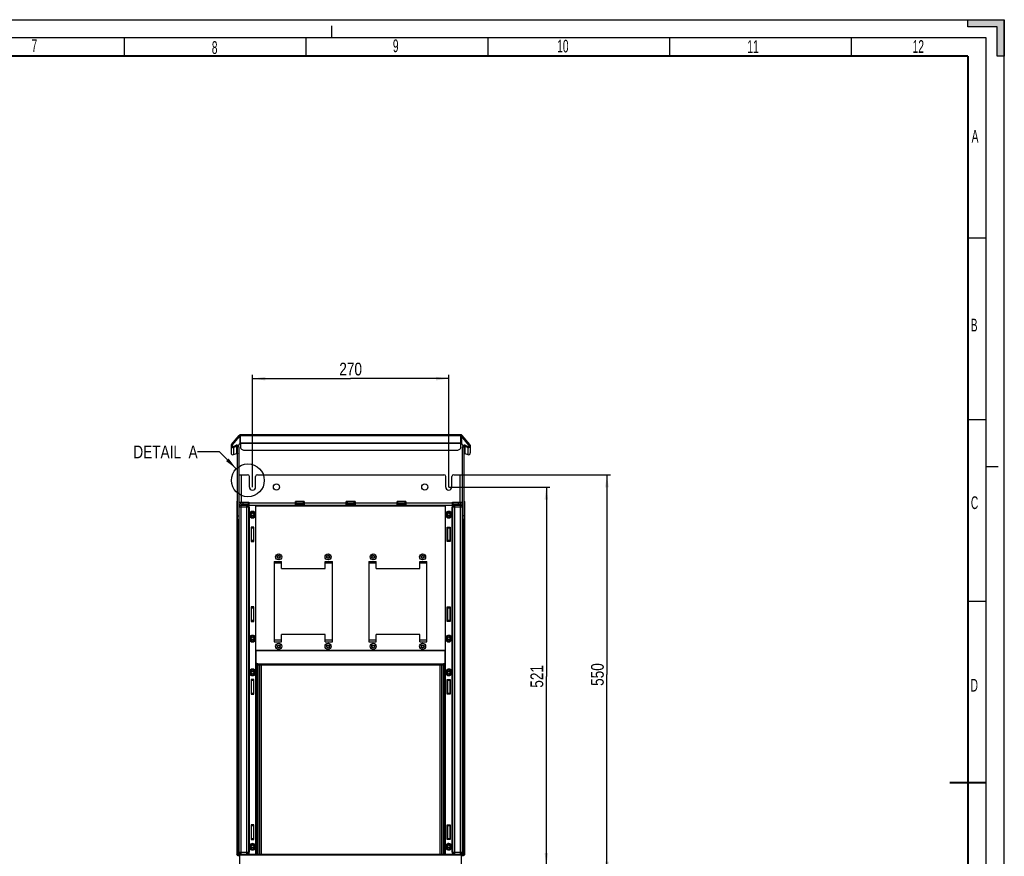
# Model space of a CAD drawing. Header units: millimetres. Extents: x 0 to 594, y 0 to 420.
# Tile 41 of 41: x 323 to 594, y 190 to 420. Entities that reach past the tile are written whole.
import ezdxf

# ---------------------------------------------------------------- set-up
doc = ezdxf.new("R2010")
doc.units = ezdxf.units.MM
doc.header["$LTSCALE"] = 32.67
doc.linetypes.add('DASHED', pattern=[0.2, 0.1, -0.1])
doc.layers.get('0').update_dxf_attribs({"linetype": 'CONTINUOUS'})
doc.layers.add('ROUNDS', color=7, linetype='CONTINUOUS')
doc.styles.get("Standard").update_dxf_attribs({"font": 'txt', "width": 0.8})
doc.styles.add('TEXTSTYLE_2', font='txt', dxfattribs={"width": 0.6})
doc.dimstyles.new('DIMSTYLE_2', dxfattribs={"dimtxt": 3.5, "dimasz": 3.5, "dimexe": 1, "dimexo": 0, "dimgap": 0.875, "dimtad": 1, "dimdec": 0, "dimlfac": 5, "dimdsep": 46, "dimtxsty": 'STANDARD', "dimblk": '_FILLED', "dimblk1": '_FILLED', "dimblk2": '_FILLED', "dimcen": 0.09, "dimclrt": 5, "dimadec": 0, "dimazin": 0, "dimtp": 0.01, "dimtm": 0.01, "dimtfac": 1, "dimtdec": 0, "dimtofl": 0, "dimtmove": 0, "dimatfit": 3, "dimldrblk": '_FILLED', "dimfxl": 1, "dimtolj": 1, "dimarcsym": 0})
doc.dimstyles.get("Standard").update_dxf_attribs({"dimtxt": 3.5, "dimasz": 3.5, "dimexe": 1, "dimexo": 0, "dimtad": 1, "dimdsep": 46, "dimtxsty": 'STANDARD', "dimblk": '_FILLED', "dimblk1": '_FILLED', "dimblk2": '_FILLED', "dimcen": 0.09, "dimclrt": 5, "dimadec": 0, "dimazin": 0, "dimtol": 1, "dimtp": 0.01, "dimtm": 0.01, "dimtfac": 1, "dimtofl": 0, "dimtmove": 0, "dimatfit": 3, "dimldrblk": '_FILLED', "dimfxl": 1, "dimtolj": 1, "dimarcsym": 0})

# ---------------------------------------------------------------- blocks, each defined once
blk = doc.blocks.new('_FILLED')
at = {"color": 0, "linetype": 'BYBLOCK'}
blk.add_solid([(0, 0), (-1, 0.143), (-1, -0.143)], dxfattribs=at)
blk = doc.blocks.new('*D6')
at = {"color": 2, "linetype": 'CONTINUOUS'}
for p, q in [((387.2, 291.37), (387.2, 322.22)), ((387.2, 321.22), (414.2, 321.22)), ((441.2, 321.22), (414.2, 321.22)), ((441.2, 291.37), (441.2, 322.22))]:
    blk.add_line(p, q, dxfattribs=at)
at = {"color": 2, "linetype": 'CONTINUOUS', "xscale": 3.5, "yscale": 3.5, "zscale": 3.5, "rotation": 180}
blk.add_blockref('_FILLED', (387.2, 321.22), dxfattribs=at)
at = {"color": 2, "linetype": 'CONTINUOUS', "xscale": 3.5, "yscale": 3.5, "zscale": 3.5}
blk.add_blockref('_FILLED', (441.2, 321.22), dxfattribs=at)
at = {"color": 5, "linetype": 'CONTINUOUS', "insert": (414.2, 325.6), "char_height": 3.5, "width": 8.4, "attachment_point": 2, "line_spacing_factor": 0.9}
blk.add_mtext('270', dxfattribs=at)
blk = doc.blocks.new('*D7')
at = {"color": 2, "linetype": 'CONTINUOUS'}
for p, q in [((441.2, 291.37), (469.03, 291.37)), ((468.03, 291.37), (468.03, 239.27)), ((468.03, 187.17), (468.03, 239.27)), ((441.2, 187.17), (469.03, 187.17))]:
    blk.add_line(p, q, dxfattribs=at)
at = {"color": 2, "linetype": 'CONTINUOUS', "xscale": 3.5, "yscale": 3.5, "zscale": 3.5}
for p, rotation in [((468.03, 291.37), 90), ((468.03, 187.17), 270)]:
    blk.add_blockref('_FILLED', p, dxfattribs=dict(at, rotation=rotation))
at = {"color": 5, "linetype": 'CONTINUOUS', "insert": (463.66, 239.27), "char_height": 3.5, "width": 8.4, "attachment_point": 2, "rotation": 90, "line_spacing_factor": 0.9}
blk.add_mtext('521', dxfattribs=at)
blk = doc.blocks.new('*D8')
at = {"color": 2, "linetype": 'CONTINUOUS'}
for p, q in [((444.3, 294.77), (485.7, 294.77)), ((484.7, 294.77), (484.7, 239.77)), ((484.7, 184.77), (484.7, 239.77)), ((443.7, 184.77), (485.7, 184.77))]:
    blk.add_line(p, q, dxfattribs=at)
at = {"color": 2, "linetype": 'CONTINUOUS', "xscale": 3.5, "yscale": 3.5, "zscale": 3.5}
for p, rotation in [((484.7, 294.77), 90), ((484.7, 184.77), 270)]:
    blk.add_blockref('_FILLED', p, dxfattribs=dict(at, rotation=rotation))
at = {"color": 5, "linetype": 'CONTINUOUS', "insert": (480.32, 239.77), "char_height": 3.5, "width": 8.4, "attachment_point": 2, "rotation": 90, "line_spacing_factor": 0.9}
blk.add_mtext('550', dxfattribs=at)

msp = doc.modelspace()

# ---------------------------------------------------------------- hatches: boundary and pattern name
at = {"linetype": 'CONTINUOUS'}
msp.add_hatch(color=2, dxfattribs=at).paths.add_polyline_path([(592, 410), (592, 418), (584, 418), (584, 420), (594, 420), (594, 410)])

# ---------------------------------------------------------------- linework, layer by layer
at = {"color": 7, "linetype": 'CONTINUOUS'}
for p, q in [((0, 420), (594, 420)), ((584, 420), (594, 420)), ((584, 418), (584, 420)), ((594, 420), (594, 410)), ((594, 0), (594, 420)), ((592, 418), (584, 418)), ((592, 410), (592, 418)), ((352, 410), (352, 415)), ((402, 410), (402, 415)), ((452, 410), (452, 415)), ((502, 410), (502, 415)), ((552, 410), (552, 415)), ((594, 410), (592, 410)), ((584, 360), (589, 360)), ((584, 310), (589, 310)), ((381.4196, 303.0734), (383.5129, 305.572)), ((383.7427, 305.3794), (383.5129, 305.572)), ((444.5094, 305.7504), (383.8959, 305.7504)), ((444.6626, 305.3794), (444.8924, 305.572)), ((446.9856, 303.0734), (444.8924, 305.572)), ((381.3026, 302.7519), (381.3026, 300.7607)), ((381.9736, 302.2814), (382.8342, 302.5925)), ((445.571, 302.5925), (446.4316, 302.2814)), ((447.1026, 302.7519), (447.1026, 300.7607)), ((381.9736, 300.2913), (382.8342, 300.6042)), ((445.571, 300.6042), (446.4316, 300.2913)), ((383.4026, 294.7734), (385.8526, 294.7734)), ((386.3526, 291.3734), (386.3526, 294.2734)), ((388.0526, 291.3734), (388.0526, 294.2734)), ((388.5526, 294.7734), (439.8526, 294.7734)), ((440.3526, 291.3734), (440.3526, 294.2734)), ((442.0526, 291.3734), (442.0526, 294.2734)), ((442.5526, 294.7734), (445.0026, 294.7734)), ((382.9026, 287.4235), (382.9026, 190.2234)), ((383.4026, 287.1734), (386.2026, 287.1734)), ((383.8026, 287.1734), (383.8026, 287.0734)), ((383.9026, 287.1734), (383.9026, 287.1334)), ((383.9026, 287.1334), (384.0026, 287.1334)), ((383.9762, 286.8123), (383.9867, 287.1307)), ((384.0026, 286.7906), (384.0026, 287.1734)), ((386.2026, 287.1734), (386.2026, 286.3734)), ((399.0026, 286.3734), (399.0026, 287.3534)), ((401.4026, 287.3534), (399.0026, 287.3534)), ((399.0026, 287.1734), (399.2026, 287.1734)), ((399.2026, 287.256), (399.0167, 287.256)), ((399.2026, 286.7734), (399.2026, 287.3112)), ((401.2026, 287.3112), (399.2026, 287.3112)), ((401.2026, 286.7734), (401.2026, 287.3112)), ((401.4026, 287.256), (401.2026, 287.256)), ((401.4026, 287.1734), (401.2026, 287.1734)), ((401.4026, 287.3534), (401.4026, 286.3734)), ((413.0026, 286.3734), (413.0026, 287.3534)), ((415.4026, 287.3534), (413.0026, 287.3534)), ((413.2026, 287.1734), (413.0026, 287.1734)), ((413.2026, 287.3112), (413.2026, 286.7734)), ((415.2026, 287.3112), (413.2026, 287.3112)), ((415.2026, 286.7734), (415.2026, 287.3112)), ((415.4026, 287.1734), (415.2026, 287.1734)), ((415.4026, 287.3534), (415.4026, 286.3734)), ((427.0026, 286.3734), (427.0026, 287.3534)), ((429.4026, 287.3534), (427.0026, 287.3534)), ((427.0026, 287.256), (427.2026, 287.256)), ((427.2026, 287.1734), (427.0026, 287.1734)), ((427.2026, 286.7734), (427.2026, 287.3112)), ((429.2026, 287.3112), (427.2026, 287.3112)), ((429.2026, 286.7734), (429.2026, 287.3112)), ((429.4026, 287.256), (429.2026, 287.256)), ((429.4026, 287.1734), (429.2026, 287.1734)), ((429.4026, 287.3534), (429.4026, 286.3734)), ((442.2026, 286.3734), (442.2026, 287.1734)), ((442.2026, 287.1734), (445.0026, 287.1734)), ((444.4026, 286.7906), (444.4026, 287.1734)), ((444.4026, 287.1334), (444.5026, 287.1334)), ((444.4186, 287.1307), (444.429, 286.8123)), ((444.5026, 287.1334), (444.5026, 287.1734)), ((444.6026, 287.1734), (444.6026, 287.0734)), ((445.5026, 287.4235), (445.5026, 190.2234)), ((383.4026, 284.7234), (383.5026, 284.7234)), ((383.5026, 190.8734), (383.5026, 285.8734)), ((383.8771, 286.8916), (383.9762, 286.8123)), ((384.0026, 286.3734), (444.4026, 286.3734)), ((384.1026, 286.7734), (386.2026, 286.7734)), ((385.9026, 286.3734), (385.9026, 286.7734)), ((386.1026, 285.8734), (386.1026, 190.8734)), ((388.1026, 190.3734), (388.1026, 286.3734)), ((399.0026, 286.7734), (401.4026, 286.7734)), ((399.2026, 286.9648), (401.2026, 286.9648)), ((413.0026, 286.7734), (415.4026, 286.7734)), ((413.2026, 286.9648), (415.2026, 286.9648)), ((427.0026, 286.7734), (429.4026, 286.7734)), ((427.2026, 286.9648), (429.2026, 286.9648)), ((440.3062, 283.7843), (440.3026, 286.3734)), ((442.2026, 286.7734), (444.3026, 286.7734)), ((442.3026, 190.8734), (442.3026, 285.8734)), ((442.5026, 286.3734), (442.5026, 286.7734)), ((444.5281, 286.8916), (444.429, 286.8123)), ((444.9026, 285.8734), (444.9026, 190.8734)), ((444.9026, 284.7234), (445.0026, 284.7234)), ((383.2907, 282.4734), (383.2907, 190.8291)), ((440.3026, 283.7734), (440.3026, 283.7997)), ((440.3062, 192.3843), (440.3063, 283.7888)), ((442.1026, 283.7472), (442.1026, 283.7734)), ((445.1145, 190.8291), (445.1145, 282.4734)), ((386.7926, 280.3734), (386.7926, 276.3734)), ((387.6126, 280.3734), (386.7926, 280.3734)), ((386.8226, 280.2389), (386.8226, 276.5079)), ((387.5826, 276.5079), (387.5826, 280.2389)), ((387.6126, 276.3734), (387.6126, 280.3734)), ((440.7926, 276.3734), (440.7926, 280.3734)), ((440.7926, 280.3734), (441.6126, 280.3734)), ((440.8226, 280.2389), (440.8226, 276.5079)), ((441.5826, 276.5079), (441.5826, 280.2389)), ((441.6126, 280.3734), (441.6126, 276.3734)), ((386.7926, 276.3734), (387.6126, 276.3734)), ((441.6126, 276.3734), (440.7926, 276.3734)), ((393.2026, 270.9091), (395.2026, 270.9091)), ((393.2026, 270.9085), (393.2026, 248.803)), ((395.2026, 268.9557), (395.2026, 270.9085)), ((407.2026, 270.9091), (409.2026, 270.9091)), ((407.2026, 268.9557), (407.2026, 270.9085)), ((409.2026, 248.803), (409.2026, 270.9085)), ((419.2026, 270.9091), (421.2026, 270.9091)), ((419.2026, 270.9085), (419.2026, 248.803)), ((421.2026, 268.9557), (421.2026, 270.9085)), ((433.2026, 270.9091), (435.2026, 270.9091)), ((433.2026, 268.9557), (433.2026, 270.9085)), ((435.2026, 248.803), (435.2026, 270.9085)), ((395.2026, 268.9557), (407.2026, 268.9557)), ((421.2026, 268.9557), (433.2026, 268.9557)), ((584, 260), (589, 260)), ((386.7926, 258.3734), (386.7926, 254.3734)), ((387.6126, 258.3734), (386.7926, 258.3734)), ((386.8226, 258.2389), (386.8226, 254.5079)), ((387.5826, 254.5079), (387.5826, 258.2389)), ((387.6126, 254.3734), (387.6126, 258.3734)), ((440.7926, 254.3734), (440.7926, 258.3734)), ((440.7926, 258.3734), (441.6126, 258.3734)), ((440.8226, 258.2389), (440.8226, 254.5079)), ((441.5826, 254.5079), (441.5826, 258.2389)), ((441.6126, 258.3734), (441.6126, 254.3734)), ((386.7926, 254.3734), (387.6126, 254.3734)), ((441.6126, 254.3734), (440.7926, 254.3734)), ((395.2026, 248.803), (395.2026, 250.7557)), ((407.2026, 250.7557), (395.2026, 250.7557)), ((407.2026, 248.803), (407.2026, 250.7557)), ((421.2026, 248.803), (421.2026, 250.7557)), ((433.2026, 250.7557), (421.2026, 250.7557)), ((433.2026, 248.803), (433.2026, 250.7557)), ((440.3026, 249.6534), (440.3026, 249.6797)), ((442.1026, 249.6272), (442.1026, 249.6534)), ((388.2026, 242.8752), (388.2026, 246.4622)), ((393.2026, 248.8024), (395.2026, 248.8024)), ((407.2026, 248.8024), (409.2026, 248.8024)), ((419.2026, 248.8024), (421.2026, 248.8024)), ((433.2026, 248.8024), (435.2026, 248.8024)), ((440.2026, 242.8752), (440.2026, 246.4622)), ((439.9561, 242.3734), (388.4492, 242.3734)), ((388.7026, 242.6734), (439.7026, 242.6734)), ((388.7026, 242.4557), (439.7026, 242.4557)), ((386.7926, 238.3734), (386.7926, 234.3734)), ((387.6126, 238.3734), (386.7926, 238.3734)), ((386.8226, 238.3734), (386.8226, 234.3734)), ((387.5826, 234.3734), (387.5826, 238.3734)), ((387.6126, 234.3734), (387.6126, 238.3734)), ((440.3026, 240.3734), (440.3026, 240.3997)), ((440.7926, 238.3734), (441.6126, 238.3734)), ((440.7926, 234.3734), (440.7926, 238.3734)), ((440.8226, 238.3734), (440.8226, 234.3734)), ((441.5826, 234.3734), (441.5826, 238.3734)), ((441.6126, 238.3734), (441.6126, 234.3734)), ((442.1026, 240.3472), (442.1026, 240.3734)), ((386.7926, 234.3734), (387.6126, 234.3734)), ((441.6126, 234.3734), (440.7926, 234.3734)), ((386.7926, 198.3734), (386.7926, 194.3734)), ((387.6126, 198.3734), (386.7926, 198.3734)), ((386.8226, 198.3734), (386.8226, 194.3734)), ((387.5826, 194.3734), (387.5826, 198.3734)), ((387.6126, 194.3734), (387.6126, 198.3734)), ((440.7926, 198.3734), (441.6126, 198.3734)), ((440.7926, 194.3734), (440.7926, 198.3734)), ((440.8226, 198.3734), (440.8226, 194.3734)), ((441.5826, 194.3734), (441.5826, 198.3734)), ((441.6126, 198.3734), (441.6126, 194.3734)), ((386.7926, 194.3734), (387.6126, 194.3734)), ((440.3026, 192.3734), (440.3026, 192.3997)), ((440.3026, 190.3734), (440.3071, 192.3798)), ((441.6126, 194.3734), (440.7926, 194.3734)), ((442.1026, 192.3472), (442.1026, 192.3734)), ((383.2028, 189.9234), (383.7026, 189.9234)), ((383.2907, 190.4234), (383.2907, 190.4474)), ((383.6827, 190.4974), (383.292, 190.4974)), ((383.2966, 190.8291), (383.5026, 190.8291)), ((383.3025, 190.8291), (383.3025, 190.5009)), ((383.3025, 190.5044), (383.6628, 190.5107)), ((383.4527, 190.3234), (383.3907, 190.3234)), ((383.4537, 190.197), (383.529, 190.2004)), ((383.5526, 190.2235), (383.529, 190.2004)), ((383.529, 189.9234), (383.529, 190.2004)), ((383.5526, 190.2235), (383.5526, 189.9234)), ((383.7026, 190.3734), (444.7026, 190.3734)), ((383.7026, 185.7734), (383.7026, 190.3734)), ((444.7026, 185.7734), (444.7026, 190.3734)), ((444.7026, 189.9234), (445.2025, 189.9234)), ((445.1132, 190.4974), (444.7226, 190.4974)), ((444.7424, 190.5107), (445.1027, 190.5044)), ((444.8763, 190.2004), (444.8526, 190.2235)), ((444.8526, 190.2235), (444.8526, 189.9234)), ((444.9516, 190.197), (444.8763, 190.2004)), ((444.8763, 189.9234), (444.8763, 190.2004)), ((444.9026, 190.8291), (445.1145, 190.8291)), ((445.0146, 190.3234), (444.9526, 190.3234)), ((445.1027, 190.5009), (445.1027, 190.8291)), ((445.1027, 190.5044), (445.1132, 190.4974)), ((445.1145, 190.4234), (445.1145, 190.4474))]:
    msp.add_line(p, q, dxfattribs=at)
at = {"color": 7, "linetype": 'DASHED'}
for p, q in [((409, 415), (409, 420)), ((589, 297), (594, 297))]:
    msp.add_line(p, q, dxfattribs=at)
at = {"color": 2, "linetype": 'CONTINUOUS'}
for p, q in [((589, 415), (15, 415)), ((589, 5), (589, 415))]:
    msp.add_line(p, q, dxfattribs=at)
at = {"color": 3, "linetype": 'CONTINUOUS'}
for p, q in [((381.6494, 302.8807), (383.7427, 305.3794)), ((383.7427, 303.3813), (383.2314, 302.7726)), ((444.5094, 305.4507), (383.8959, 305.4507)), ((383.8959, 303.3783), (383.8959, 303.4527)), ((444.5094, 303.3783), (444.5094, 303.4527)), ((446.7558, 302.8807), (444.6626, 305.3794)), ((445.1739, 302.7726), (444.6626, 303.3813)), ((381.871, 302.563), (382.7316, 302.8741)), ((445.6736, 302.8741), (446.5342, 302.563))]:
    msp.add_line(p, q, dxfattribs=at)
at = {"color": 9, "linetype": 'CONTINUOUS'}
for p, q in [((383.7427, 305.3794), (383.7427, 303.3813)), ((383.8959, 303.4527), (383.8959, 305.7504)), ((444.5094, 303.4431), (383.8959, 303.4431)), ((444.5094, 303.3783), (383.8959, 303.3783)), ((444.5094, 303.4527), (444.5094, 305.7504)), ((444.6626, 305.3794), (444.6626, 303.3813)), ((381.6494, 302.8807), (381.4196, 303.0734)), ((381.6494, 302.8807), (381.6494, 302.6338)), ((381.871, 302.563), (381.9736, 302.2814)), ((381.9736, 302.2814), (381.9736, 300.2913)), ((382.7316, 302.8741), (382.8342, 302.5925)), ((382.8342, 302.5925), (382.8342, 300.6042)), ((383.4026, 302.4036), (383.1026, 302.4036)), ((445.0026, 302.4036), (445.3026, 302.4036)), ((445.6736, 302.8741), (445.571, 302.5925)), ((445.571, 302.5925), (445.571, 300.6042)), ((446.5342, 302.563), (446.4316, 302.2814)), ((446.4316, 302.2814), (446.4316, 300.2913)), ((446.7558, 302.8807), (446.9856, 303.0734)), ((446.7558, 302.8807), (446.7558, 302.6338)), ((384.1026, 294.7734), (384.1026, 287.1734)), ((444.3026, 287.1734), (444.3026, 294.7734)), ((384.5026, 287.1734), (384.5026, 286.7734)), ((413.0026, 287.2992), (413.2026, 287.2992)), ((415.2026, 287.2992), (415.4026, 287.2992)), ((443.9026, 286.7734), (443.9026, 287.1734)), ((386.3026, 285.8734), (383.5026, 285.8734)), ((384.0026, 286.3734), (384.0026, 190.3734)), ((385.6026, 190.3734), (385.6026, 286.3734)), ((386.2026, 286.7466), (385.9026, 286.7466)), ((385.9026, 286.4538), (386.2026, 286.4538)), ((386.2026, 287.0734), (399.0026, 287.0734)), ((386.3026, 285.8803), (386.3026, 283.786)), ((440.3026, 286.0734), (388.1026, 286.0734)), ((399.2026, 286.8538), (401.2026, 286.8538)), ((401.4026, 287.0734), (413.0026, 287.0734)), ((413.2026, 286.8538), (415.2026, 286.8538)), ((415.4026, 287.0734), (427.0026, 287.0734)), ((427.2026, 286.8538), (429.2026, 286.8538)), ((429.4026, 287.0734), (442.2026, 287.0734)), ((442.0982, 283.767), (442.1026, 285.8734)), ((444.9026, 285.8734), (442.1026, 285.8734)), ((442.5026, 286.7466), (442.2026, 286.7466)), ((442.2026, 286.4538), (442.5026, 286.4538)), ((442.8026, 286.3734), (442.8026, 190.3734)), ((444.4026, 190.3734), (444.4026, 286.3734)), ((383.1552, 190.3878), (383.1552, 282.4734)), ((383.2552, 282.4734), (383.2552, 190.3878)), ((386.3026, 283.786), (386.3076, 283.768)), ((386.3073, 283.7714), (386.3026, 249.666)), ((442.0982, 249.647), (442.099, 283.7625)), ((445.1501, 190.3878), (445.1501, 282.4734)), ((445.25, 282.4734), (445.25, 190.3878)), ((386.8226, 280.2389), (387.5826, 280.2389)), ((386.8226, 280.1223), (387.5826, 280.1223)), ((440.8226, 280.2389), (441.5826, 280.2389)), ((440.8226, 280.1223), (441.5826, 280.1223)), ((387.5826, 276.6245), (386.8226, 276.6245)), ((387.5826, 276.5079), (386.8226, 276.5079)), ((441.5826, 276.6245), (440.8226, 276.6245)), ((441.5826, 276.5079), (440.8226, 276.5079)), ((395.2026, 270.4091), (393.2026, 270.4091)), ((409.2026, 270.4091), (407.2026, 270.4091)), ((421.2026, 270.4091), (419.2026, 270.4091)), ((435.2026, 270.4091), (433.2026, 270.4091)), ((386.8226, 258.2389), (387.5826, 258.2389)), ((386.8226, 258.1223), (387.5826, 258.1223)), ((440.8226, 258.2389), (441.5826, 258.2389)), ((440.8226, 258.1223), (441.5826, 258.1223)), ((387.5826, 254.6245), (386.8226, 254.6245)), ((441.5826, 254.6245), (440.8226, 254.6245)), ((387.5826, 254.5079), (386.8226, 254.5079)), ((441.5826, 254.5079), (440.8226, 254.5079)), ((386.3026, 249.666), (386.3076, 249.648)), ((386.3073, 249.6514), (386.3026, 240.386)), ((393.2026, 249.3024), (395.2026, 249.3024)), ((407.2026, 249.3024), (409.2026, 249.3024)), ((419.2026, 249.3024), (421.2026, 249.3024)), ((433.2026, 249.3024), (435.2026, 249.3024)), ((442.0982, 240.367), (442.099, 249.6425)), ((388.2026, 246.4622), (440.2026, 246.4622)), ((440.2026, 246.2989), (388.2026, 246.2989)), ((388.4492, 190.3734), (388.4492, 242.3734)), ((388.6423, 242.3734), (388.6423, 190.3734)), ((388.7026, 242.6734), (388.7026, 242.4557)), ((389.2238, 190.3734), (389.2238, 242.3734)), ((389.5909, 242.3734), (389.5909, 190.3734)), ((438.8144, 190.3734), (438.8144, 242.3734)), ((439.1814, 242.3734), (439.1814, 190.3734)), ((439.7026, 242.4557), (439.7026, 242.6734)), ((439.7629, 190.3734), (439.7629, 242.3734)), ((439.9561, 242.3734), (439.9561, 190.3734)), ((386.3026, 240.386), (386.3076, 240.368)), ((386.3073, 240.3714), (386.3075, 192.3785)), ((442.099, 192.358), (442.099, 240.3625)), ((386.8226, 238.2254), (387.5826, 238.2254)), ((440.8226, 238.2254), (441.5826, 238.2254)), ((387.5826, 234.5214), (386.8226, 234.5214)), ((441.5826, 234.5214), (440.8226, 234.5214)), ((386.8226, 198.2254), (387.5826, 198.2254)), ((440.8226, 198.2254), (441.5826, 198.2254)), ((386.3075, 192.3809), (386.3026, 190.8734)), ((387.5826, 194.5214), (386.8226, 194.5214)), ((441.5826, 194.5214), (440.8226, 194.5214)), ((442.1026, 190.8665), (442.099, 192.3625)), ((383.2552, 190.3878), (383.1552, 190.3878)), ((383.1908, 190.2739), (383.273, 190.3308)), ((383.2803, 190.2739), (383.1908, 190.2739)), ((383.1908, 189.9237), (383.1908, 190.2739)), ((383.2907, 190.4234), (383.2552, 190.3878)), ((383.2803, 190.2739), (383.2803, 189.9234)), ((383.7575, 190.4474), (383.2907, 190.4474)), ((383.3907, 190.3234), (383.3642, 190.2969)), ((383.4296, 190.3004), (383.3642, 190.2969)), ((383.4527, 190.3234), (383.4296, 190.3004)), ((383.5026, 190.8734), (386.3026, 190.8734)), ((444.7026, 190.0734), (383.7026, 190.0734)), ((442.1026, 190.8734), (444.9026, 190.8734)), ((445.1145, 190.4474), (444.6477, 190.4474)), ((444.9756, 190.3004), (444.9526, 190.3234)), ((445.041, 190.2969), (444.9756, 190.3004)), ((445.041, 190.2969), (445.0146, 190.3234)), ((445.1501, 190.3878), (445.1145, 190.4234)), ((445.2144, 190.2739), (445.125, 190.2739)), ((445.125, 189.9234), (445.125, 190.2739)), ((445.1323, 190.3308), (445.2144, 190.2739)), ((445.25, 190.3878), (445.1501, 190.3878)), ((445.2144, 190.2739), (445.2144, 189.9237))]:
    msp.add_line(p, q, dxfattribs=at)
at = {"color": 7, "linetype": 'CONTINUOUS', "const_width": 0.5}
for points in [[(20, 410), (584, 410)], [(584, 410), (584, 10)], [(579, 210), (589, 210)]]:
    msp.add_lwpolyline(points, dxfattribs=at)
at = {"color": 2, "linetype": 'CONTINUOUS'}
msp.add_circle((385.939, 293.2146), 4.5085, dxfattribs=at)
at = {"color": 7, "linetype": 'CONTINUOUS'}
for centre, radius in [((393.8026, 291.3734), 0.85), ((434.6026, 291.3734), 0.85), ((387.2026, 283.7734), 0.73), ((441.2026, 283.7734), 0.73), ((387.2026, 283.7734), 0.43), ((387.2026, 283.7734), 0.33), ((441.2026, 283.7734), 0.43), ((441.2026, 283.7734), 0.33), ((394.4026, 272.1557), 0.83), ((394.4026, 272.1557), 0.43), ((394.4026, 272.1557), 0.33), ((408.0026, 272.1557), 0.83), ((408.0026, 272.1557), 0.43), ((408.0026, 272.1557), 0.33), ((420.4026, 272.1557), 0.83), ((420.4026, 272.1557), 0.43), ((420.4026, 272.1557), 0.33), ((434.0026, 272.1557), 0.83), ((434.0026, 272.1557), 0.43), ((434.0026, 272.1557), 0.33), ((387.2026, 249.6534), 0.73), ((387.2026, 249.6534), 0.43), ((387.2026, 249.6534), 0.33), ((441.2026, 249.6534), 0.73), ((441.2026, 249.6534), 0.43), ((441.2026, 249.6534), 0.33), ((394.4026, 247.5557), 0.83), ((394.4026, 247.5557), 0.43), ((394.4026, 247.5557), 0.33), ((408.0026, 247.5557), 0.83), ((408.0026, 247.5557), 0.43), ((408.0026, 247.5557), 0.33), ((420.4026, 247.5557), 0.83), ((420.4026, 247.5557), 0.43), ((420.4026, 247.5557), 0.33), ((434.0026, 247.5557), 0.83), ((434.0026, 247.5557), 0.43), ((434.0026, 247.5557), 0.33), ((387.2026, 240.3734), 0.73), ((441.2026, 240.3734), 0.73), ((387.2026, 240.3734), 0.43), ((387.2026, 240.3734), 0.33), ((441.2026, 240.3734), 0.43), ((441.2026, 240.3734), 0.33), ((387.2026, 192.3734), 0.73), ((387.2026, 192.3734), 0.43), ((387.2026, 192.3734), 0.33), ((441.2026, 192.3734), 0.73), ((441.2026, 192.3734), 0.43), ((441.2026, 192.3734), 0.33)]:
    msp.add_circle(centre, radius, dxfattribs=at)
at = {"color": 3, "linetype": 'CONTINUOUS'}
for centre, radius, start, end in [((383.8967, 303.2517), 0.2013, 123.361123, 139.916063), ((444.5094, 303.2542), 0.1985, 86.897179, 89.99651), ((381.8032, 302.7518), 0.2006, 179.971069, 289.752949), ((382.902, 302.4033), 0.5006, 0.026125, 109.89458), ((445.5033, 302.4033), 0.5006, 70.10542, 179.973875), ((446.602, 302.7518), 0.2006, 250.247051, 0.028931)]:
    msp.add_arc(centre, radius, start, end, dxfattribs=at)
at = {"color": 7, "linetype": 'CONTINUOUS'}
for centre, radius, start, end in [((381.8032, 302.7521), 0.5006, 180.020125, 289.900552), ((381.8026, 300.7611), 0.5, 180.048326, 290.004865), ((382.902, 302.4037), 0.2006, 359.972077, 109.750414), ((445.5032, 302.4037), 0.2006, 70.249586, 180.027923), ((446.602, 302.7521), 0.5006, 250.099448, 359.979875), ((446.6027, 300.7611), 0.5, 249.995135, 359.951674), ((382.9036, 300.4171), 0.1988, 19.974755, 27.501569), ((385.8526, 294.2734), 0.5, 0, 90), ((388.5526, 294.2734), 0.5, 90, 180), ((439.8526, 294.2734), 0.5, 0, 90), ((442.5526, 294.2734), 0.5, 90, 180), ((387.2026, 291.3734), 0.85, 180, 360), ((441.2026, 291.3734), 0.85, 180, 360), ((415.5525, 287.4973), 0.2413, 217.546317, 225.09625), ((384.1026, 287.0734), 0.7, 180, 261.670869), ((384.0026, 285.8734), 0.5, 88.865249, 180), ((384.1026, 287.0734), 0.3, 180, 270), ((385.6026, 285.8734), 0.5, 0, 90), ((442.8026, 285.8734), 0.5, 90, 180), ((444.3026, 287.0734), 0.3, 270, 360), ((444.4026, 285.8734), 0.5, 0, 91.134751), ((444.3026, 287.0734), 0.7, 278.329131, 360), ((388.7027, 243.0443), 0.5886, 265.528281, 269.990459), ((384.0026, 190.8734), 0.5, 180, 270), ((385.6026, 190.8734), 0.5, 270, 360), ((442.8026, 190.8734), 0.5, 180, 270), ((444.4026, 190.8734), 0.5, 292.5, 360)]:
    msp.add_arc(centre, radius, start, end, dxfattribs=at)
at = {"color": 9, "linetype": 'CONTINUOUS'}
for centre, radius, start, end in [((385.6439, 285.9143), 0.6428, 42.676245, 45.576767), ((385.6285, 285.9002), 0.6637, 39.756444, 42.676265), ((385.5954, 285.8737), 0.7062, 29.847178, 39.688158), ((442.8026, 285.8734), 0.7, 134.486596, 180), ((387.0332, 283.7715), 0.7259, 180.006655, 182.332764), ((387.0957, 283.7679), 0.7881, 177.383077, 179.993026), ((387.1193, 283.7669), 0.8117, 175.252679, 177.38522), ((387.3644, 283.7692), 0.7333, 355.486608, 357.839341), ((387.3035, 283.767), 0.7942, 0.007033, 2.646706), ((387.3901, 283.7682), 0.7076, 357.841039, 359.994146), ((441.1312, 283.7601), 0.8254, 176.621391, 178.317476), ((441.131, 283.7889), 0.8248, 180.002648, 181.69488), ((441.1455, 283.7893), 0.8392, 181.694166, 183.129697), ((441.1456, 283.7593), 0.8398, 175.187471, 176.622117), ((441.2596, 283.7876), 0.8398, 355.187461, 356.622103), ((441.3181, 283.7669), 0.7801, 0.007944, 2.713131), ((441.274, 283.7867), 0.8254, 356.621376, 358.317456), ((387.0332, 249.6515), 0.7259, 180.006655, 182.332757), ((387.0957, 249.6479), 0.7881, 177.383075, 179.993026), ((387.1193, 249.6469), 0.8117, 175.252678, 177.385217), ((387.3644, 249.6492), 0.7333, 355.486608, 357.839341), ((387.3035, 249.647), 0.7942, 0.007033, 2.646706), ((387.3901, 249.6482), 0.7076, 357.841039, 359.994146), ((441.1312, 249.6401), 0.8254, 176.621391, 178.317476), ((441.131, 249.6689), 0.8247, 180.00265, 181.695087), ((441.1454, 249.6693), 0.8392, 181.694373, 183.12999), ((441.1456, 249.6393), 0.8398, 175.187471, 176.622117), ((441.2596, 249.6676), 0.8398, 355.187461, 356.622103), ((441.3181, 249.6469), 0.7801, 0.007945, 2.713174), ((441.274, 249.6667), 0.8254, 356.621376, 358.317456), ((387.0332, 240.3715), 0.7259, 180.006656, 182.332785), ((387.0957, 240.3679), 0.7881, 177.383076, 179.993026), ((387.1193, 240.3669), 0.8117, 175.252678, 177.385218), ((387.3644, 240.3692), 0.7333, 355.486597, 357.839334), ((387.3035, 240.367), 0.7942, 0.007033, 2.646706), ((387.3901, 240.3682), 0.7076, 357.841032, 359.994146), ((441.1312, 240.3601), 0.8254, 176.621391, 178.317476), ((441.131, 240.3889), 0.8248, 180.002648, 181.694858), ((441.1455, 240.3893), 0.8392, 181.694144, 183.129665), ((441.1456, 240.3593), 0.8398, 175.187471, 176.622117), ((441.2596, 240.3876), 0.8398, 355.187461, 356.622103), ((441.3181, 240.3669), 0.7801, 0.007946, 2.713289), ((441.274, 240.3867), 0.8254, 356.621376, 358.317456), ((387.0159, 192.3785), 0.7084, 177.833204, 179.994111), ((387.1079, 192.381), 0.8004, 180.00722, 182.705874), ((387.0416, 192.3775), 0.7341, 175.481295, 177.831568), ((387.268, 192.3835), 0.83, 355.125099, 357.21235), ((387.2912, 192.3824), 0.8067, 357.20919, 359.992481), ((387.3714, 192.3752), 0.7265, 0.006679, 2.338482), ((441.1312, 192.3601), 0.8254, 176.621392, 178.317476), ((441.0872, 192.3799), 0.7801, 180.007944, 182.713131), ((441.1456, 192.3593), 0.8398, 175.187472, 176.622118), ((441.2596, 192.3876), 0.8398, 355.18746, 356.622102), ((441.2598, 192.3576), 0.8392, 1.694144, 3.129665), ((441.274, 192.3867), 0.8254, 356.621376, 358.317456), ((441.2742, 192.358), 0.8248, 0.002648, 1.694858), ((385.6026, 190.8734), 0.7, 314.486596, 360)]:
    msp.add_arc(centre, radius, start, end, dxfattribs=at)
at = {"color": 7, "linetype": 'CONTINUOUS'}
for centre, major_axis, start_param, end_param in [((383.2027, 287.4233), (0.2123, -0.2123), 2.69919328, 3.92665311), ((445.2025, 287.4233), (0.2123, 0.2123), -0.78506045, 0.44239938), ((383.4526, 190.2234), (-0.0708, -0.0708), 8.63972241, 10.20983351), ((444.9527, 190.2234), (-0.0708, 0.0708), 5.49812976, 7.06824085), ((445.0145, 190.4235), (0.0708, -0.0708), -0.78505555, 0.78505555)]:
    msp.add_ellipse(centre, major_axis=major_axis, ratio=0.999315, start_param=start_param, end_param=end_param, dxfattribs=at)
for points in [[(383.8959, 305.7504), (383.755, 305.7504), (383.6035, 305.6799), (383.5129, 305.572)], [(444.8924, 305.572), (444.8018, 305.6799), (444.6502, 305.7504), (444.5094, 305.7504)], [(381.4196, 303.0734), (381.3463, 302.986), (381.3026, 302.8659), (381.3026, 302.7519)], [(445.3879, 300.5802), (445.4384, 300.6155), (445.5132, 300.6253), (445.571, 300.6042)], [(446.9856, 303.0734), (447.0589, 302.986), (447.1026, 302.8659), (447.1026, 302.7519)], [(445.3253, 300.5089), (445.3399, 300.537), (445.362, 300.562), (445.3879, 300.5802)], [(388.2026, 242.8752), (388.2026, 242.765), (388.2646, 242.6495), (388.3491, 242.5786)], [(388.3491, 242.5786), (388.4335, 242.5078), (388.5469, 242.4661), (388.6568, 242.4575)], [(388.7026, 242.6734), (388.6374, 242.6734), (388.5713, 242.6843), (388.5098, 242.7059)], [(439.8954, 242.7059), (439.8339, 242.6843), (439.7678, 242.6734), (439.7026, 242.6734)], [(439.7026, 242.4557), (439.7678, 242.4557), (439.8339, 242.4667), (439.8954, 242.4882)], [(439.8954, 242.4882), (439.9535, 242.5085), (440.0091, 242.5391), (440.0562, 242.5786)], [(440.0562, 242.5786), (440.1406, 242.6495), (440.2026, 242.765), (440.2026, 242.8752)], [(383.0789, 189.9501), (382.9806, 189.9958), (382.9026, 190.115), (382.9026, 190.2234)], [(383.1908, 189.9237), (383.1525, 189.9237), (383.1137, 189.934), (383.0789, 189.9501)], [(383.3907, 190.3234), (383.3436, 190.3234), (383.2907, 190.3763), (383.2907, 190.4234)], [(383.529, 190.2004), (383.5287, 190.2474), (383.4766, 190.3001), (383.4296, 190.3004)], [(444.9756, 190.3004), (444.9286, 190.3001), (444.8765, 190.2474), (444.8763, 190.2004)]]:
    msp.add_open_spline(points, degree=3, dxfattribs=at)
at = {"color": 3, "linetype": 'CONTINUOUS'}
for points in [[(383.8959, 305.4507), (383.8395, 305.4507), (383.7789, 305.4225), (383.7427, 305.3794)], [(383.8959, 303.4527), (383.8576, 303.4527), (383.8179, 303.4408), (383.786, 303.4198)], [(444.6626, 305.3794), (444.6263, 305.4225), (444.5657, 305.4507), (444.5094, 305.4507)], [(444.6626, 303.3813), (444.6284, 303.422), (444.5731, 303.4495), (444.5201, 303.4524)], [(381.6494, 302.8807), (381.6201, 302.8457), (381.6026, 302.7976), (381.6026, 302.7519)], [(446.7558, 302.8807), (446.7852, 302.8457), (446.8027, 302.7976), (446.8026, 302.7519)]]:
    msp.add_open_spline(points, degree=3, dxfattribs=at)
at = {"color": 7, "linetype": 'CONTINUOUS'}
for points, knots in [([(382.8342, 300.6042), (382.8783, 300.6203), (382.9817, 300.6201), (383.0583, 300.5505), (383.0799, 300.5089)], [0, 0, 0, 0, 0.50023151, 1, 1, 1, 1]), ([(388.5098, 242.7059), (388.4244, 242.7358), (388.2698, 242.8346), (388.2026, 243.0105), (388.2026, 243.0929)], [0, 0, 0, 0, 0.52345739, 1, 1, 1, 1]), ([(440.2026, 243.0929), (440.2026, 243.0105), (440.1354, 242.8346), (439.9809, 242.7358), (439.8954, 242.7059)], [0, 0, 0, 0, 0.47654261, 1, 1, 1, 1]), ([(383.2923, 190.5009), (383.2896, 190.4991), (383.2941, 190.4805), (383.2909, 190.4682), (383.2911, 190.4568)], [0, 0, 0, 0, 0.22033246, 1, 1, 1, 1]), ([(445.1145, 190.4474), (445.1145, 190.4596), (445.1099, 190.4748), (445.1176, 190.4978), (445.1129, 190.5009)], [0, 0, 0, 0, 0.68556391, 1, 1, 1, 1]), ([(445.5026, 190.2234), (445.5026, 190.1487), (445.4419, 189.9949), (445.2891, 189.9237), (445.2144, 189.9237)], [0, 0, 0, 0, 0.49999908, 1, 1, 1, 1])]:
    msp.add_open_spline(points, degree=3, knots=knots, dxfattribs=at)
at = {"color": 9, "linetype": 'CONTINUOUS'}
for points in [[(386.3026, 285.8803), (386.3026, 285.9995), (386.2673, 286.1218), (386.2079, 286.2251)], [(386.3079, 283.742), (386.3117, 283.6485), (386.3335, 283.5551), (386.3668, 283.4677)], [(386.3673, 284.0806), (386.3374, 284.0017), (386.3174, 283.9181), (386.3104, 283.834)], [(388.0379, 283.4662), (388.068, 283.5446), (388.0889, 283.6278), (388.0955, 283.7115)], [(388.0968, 283.8037), (388.0925, 283.8974), (388.0716, 283.9913), (388.0385, 284.0792)], [(440.3075, 283.7435), (440.3126, 283.6504), (440.3333, 283.5573), (440.366, 283.47)], [(440.3753, 284.1014), (440.34, 284.0151), (440.3166, 283.9226), (440.3088, 283.8297)], [(442.03, 283.4454), (442.0652, 283.5317), (442.0886, 283.6242), (442.0964, 283.7171)], [(442.0973, 283.8039), (442.0929, 283.8968), (442.072, 283.9898), (442.0393, 284.0769)], [(386.3079, 249.622), (386.3117, 249.5285), (386.3335, 249.4351), (386.3668, 249.3477)], [(386.3673, 249.9606), (386.3374, 249.8817), (386.3174, 249.7981), (386.3104, 249.714)], [(388.0379, 249.3462), (388.068, 249.4246), (388.0889, 249.5078), (388.0955, 249.5915)], [(388.0968, 249.6837), (388.0925, 249.7774), (388.0716, 249.8713), (388.0385, 249.9592)], [(440.3075, 249.6235), (440.3126, 249.5304), (440.3333, 249.4373), (440.366, 249.35)], [(440.3753, 249.9814), (440.34, 249.8951), (440.3166, 249.8026), (440.3088, 249.7097)], [(442.03, 249.3254), (442.0652, 249.4117), (442.0886, 249.5042), (442.0964, 249.5971)], [(442.0973, 249.6839), (442.0929, 249.7768), (442.072, 249.8698), (442.0393, 249.9569)], [(386.3079, 240.342), (386.3117, 240.2485), (386.3335, 240.1551), (386.3668, 240.0677)], [(386.3673, 240.6806), (386.3374, 240.6017), (386.3174, 240.5181), (386.3104, 240.434)], [(388.0379, 240.0662), (388.068, 240.1446), (388.0889, 240.2278), (388.0955, 240.3115)], [(388.0968, 240.4037), (388.0925, 240.4974), (388.0716, 240.5913), (388.0385, 240.6792)], [(440.3075, 240.3435), (440.3126, 240.2504), (440.3333, 240.1573), (440.366, 240.07)], [(440.3753, 240.7014), (440.34, 240.6151), (440.3166, 240.5226), (440.3088, 240.4297)], [(442.03, 240.0454), (442.0652, 240.1317), (442.0886, 240.2242), (442.0964, 240.3171)], [(442.0973, 240.4039), (442.0929, 240.4968), (442.072, 240.5898), (442.0393, 240.6769)], [(386.3084, 192.3432), (386.3128, 192.2494), (386.3337, 192.1555), (386.3668, 192.0677)], [(386.3673, 192.6806), (386.3372, 192.6022), (386.3164, 192.519), (386.3098, 192.4353)], [(388.0379, 192.0662), (388.0678, 192.1452), (388.0878, 192.2288), (388.095, 192.3129)], [(388.0973, 192.4048), (388.0935, 192.4983), (388.0718, 192.5918), (388.0385, 192.6792)], [(440.3079, 192.343), (440.3123, 192.25), (440.3332, 192.1571), (440.366, 192.07)], [(440.3753, 192.7014), (440.34, 192.6151), (440.3166, 192.5226), (440.3088, 192.4297)], [(442.03, 192.0454), (442.0652, 192.1317), (442.0886, 192.2242), (442.0964, 192.3171)], [(442.0977, 192.4034), (442.0926, 192.4965), (442.072, 192.5896), (442.0393, 192.6769)], [(383.1552, 190.3878), (383.1552, 190.3515), (383.1646, 190.3031), (383.1973, 190.2874)], [(383.273, 190.3308), (383.2616, 190.3472), (383.2552, 190.3679), (383.2552, 190.3878)], [(383.273, 190.3308), (383.2834, 190.3148), (383.2851, 190.2924), (383.2803, 190.2739)], [(383.3642, 190.2969), (383.4089, 190.2964), (383.4528, 190.2417), (383.4537, 190.197)], [(442.1026, 190.8665), (442.1026, 190.7473), (442.138, 190.6251), (442.1974, 190.5217)], [(442.1974, 190.5217), (442.2231, 190.477), (442.2538, 190.4347), (442.2888, 190.3968)], [(444.9516, 190.197), (444.9533, 190.2417), (444.9963, 190.2964), (445.041, 190.2969)], [(445.1323, 190.3308), (445.1219, 190.3148), (445.1201, 190.2924), (445.125, 190.2739)], [(445.1501, 190.3878), (445.1501, 190.3679), (445.1436, 190.3472), (445.1323, 190.3308)], [(445.25, 190.3878), (445.25, 190.3515), (445.2407, 190.3031), (445.208, 190.2873)]]:
    msp.add_open_spline(points, degree=3, dxfattribs=at)
for points, knots in [([(388.0385, 284.0792), (387.9756, 284.2458), (387.7458, 284.5508), (387.2035, 284.7194), (386.6608, 284.5518), (386.4305, 284.2471), (386.3673, 284.0806)], [0, 0, 0, 0, 0.24996957, 0.49998715, 0.75000847, 1, 1, 1, 1]), ([(442.0393, 284.0769), (441.9772, 284.2421), (441.7517, 284.5454), (441.2166, 284.7182), (440.6766, 284.5613), (440.442, 284.2648), (440.3753, 284.1014)], [0, 0, 0, 0, 0.2499808, 0.50000006, 0.75001676, 1, 1, 1, 1]), ([(386.3668, 283.4677), (386.4302, 283.3013), (386.6592, 282.9959), (387.2018, 282.8275), (387.7448, 282.9949), (387.9741, 283.3), (388.0379, 283.4662)], [0, 0, 0, 0, 0.24996142, 0.49998691, 0.75001791, 1, 1, 1, 1]), ([(440.366, 283.47), (440.4279, 283.3047), (440.6536, 283.0014), (441.1887, 282.8286), (441.7286, 282.9856), (441.9632, 283.282), (442.03, 283.4454)], [0, 0, 0, 0, 0.24998326, 0.49999993, 0.75001651, 1, 1, 1, 1]), ([(386.3668, 249.3477), (386.4302, 249.1813), (386.6592, 248.8759), (387.2018, 248.7075), (387.7448, 248.8749), (387.9741, 249.18), (388.0379, 249.3462)], [0, 0, 0, 0, 0.24996142, 0.49998691, 0.75001791, 1, 1, 1, 1]), ([(388.0385, 249.9592), (387.9756, 250.1258), (387.7458, 250.4308), (387.2035, 250.5994), (386.6608, 250.4318), (386.4305, 250.1271), (386.3673, 249.9606)], [0, 0, 0, 0, 0.24996957, 0.49998715, 0.75000847, 1, 1, 1, 1]), ([(440.366, 249.35), (440.4279, 249.1847), (440.6536, 248.8814), (441.1887, 248.7086), (441.7286, 248.8656), (441.9632, 249.162), (442.03, 249.3254)], [0, 0, 0, 0, 0.24998325, 0.49999993, 0.75001651, 1, 1, 1, 1]), ([(442.0393, 249.9569), (441.9772, 250.1221), (441.7517, 250.4254), (441.2166, 250.5982), (440.6766, 250.4413), (440.442, 250.1448), (440.3753, 249.9814)], [0, 0, 0, 0, 0.2499808, 0.50000006, 0.75001676, 1, 1, 1, 1]), ([(388.0385, 240.6792), (387.9756, 240.8458), (387.7458, 241.1508), (387.2035, 241.3194), (386.6608, 241.1518), (386.4305, 240.8471), (386.3673, 240.6806)], [0, 0, 0, 0, 0.24996957, 0.49998715, 0.75000847, 1, 1, 1, 1]), ([(442.0393, 240.6769), (441.9772, 240.8421), (441.7517, 241.1454), (441.2166, 241.3182), (440.6766, 241.1613), (440.442, 240.8648), (440.3753, 240.7014)], [0, 0, 0, 0, 0.24998079, 0.50000006, 0.75001677, 1, 1, 1, 1]), ([(386.3668, 240.0677), (386.4302, 239.9013), (386.6592, 239.5959), (387.2018, 239.4275), (387.7448, 239.5949), (387.9741, 239.9), (388.0379, 240.0662)], [0, 0, 0, 0, 0.24996142, 0.49998691, 0.75001791, 1, 1, 1, 1]), ([(440.366, 240.07), (440.4279, 239.9047), (440.6536, 239.6014), (441.1887, 239.4286), (441.7286, 239.5856), (441.9632, 239.882), (442.03, 240.0454)], [0, 0, 0, 0, 0.24998326, 0.49999993, 0.75001651, 1, 1, 1, 1]), ([(388.0385, 192.6792), (387.975, 192.8455), (387.7461, 193.1509), (387.2035, 193.3193), (386.6605, 193.1519), (386.4311, 192.8468), (386.3673, 192.6806)], [0, 0, 0, 0, 0.24996148, 0.49998691, 0.75001784, 1, 1, 1, 1]), ([(442.0393, 192.6769), (441.9774, 192.8421), (441.7517, 193.1454), (441.2166, 193.3182), (440.6766, 193.1613), (440.442, 192.8648), (440.3753, 192.7014)], [0, 0, 0, 0, 0.24998326, 0.49999993, 0.75001651, 1, 1, 1, 1]), ([(383.3642, 190.2969), (383.3409, 190.2946), (383.305, 190.3013), (383.2793, 190.3234), (383.273, 190.3308)], [0, 0, 0, 0, 0.7046622, 1, 1, 1, 1]), ([(383.2803, 190.2739), (383.2918, 190.2588), (383.3389, 190.213), (383.4079, 190.1946), (383.4537, 190.197)], [0, 0, 0, 0, 0.29280873, 1, 1, 1, 1]), ([(386.3668, 192.0677), (386.4296, 191.9011), (386.6595, 191.596), (387.2018, 191.4274), (387.7444, 191.5951), (387.9748, 191.8997), (388.0379, 192.0662)], [0, 0, 0, 0, 0.24996988, 0.49998717, 0.75000765, 1, 1, 1, 1]), ([(440.366, 192.07), (440.428, 191.9048), (440.6535, 191.6014), (441.1887, 191.4286), (441.7286, 191.5856), (441.9632, 191.882), (442.03, 192.0454)], [0, 0, 0, 0, 0.2499808, 0.50000006, 0.75001676, 1, 1, 1, 1]), ([(445.125, 190.2739), (445.1135, 190.2588), (445.0664, 190.213), (444.9974, 190.1946), (444.9516, 190.197)], [0, 0, 0, 0, 0.29287975, 1, 1, 1, 1]), ([(445.1323, 190.3308), (445.1259, 190.3233), (445.1003, 190.3013), (445.0644, 190.2946), (445.041, 190.2969)], [0, 0, 0, 0, 0.29541848, 1, 1, 1, 1])]:
    msp.add_open_spline(points, degree=3, knots=knots, dxfattribs=at)
at = {"layer": 'ROUNDS', "color": 3, "linetype": 'CONTINUOUS'}
for p, q in [((383.8959, 303.3783), (383.8959, 302.2768)), ((444.5094, 302.2768), (444.5094, 303.3783)), ((383.4026, 302.4036), (383.4026, 282.4734)), ((384.8959, 301.539), (443.5094, 301.539)), ((445.0026, 282.4734), (445.0026, 302.4036))]:
    msp.add_line(p, q, dxfattribs=at)
at = {"layer": 'ROUNDS', "color": 7, "linetype": 'CONTINUOUS'}
for p, q in [((383.1026, 282.4734), (383.1026, 302.4036)), ((445.3026, 302.4036), (445.3026, 282.4734)), ((383.1026, 282.4734), (383.4026, 282.4734)), ((445.3026, 282.4734), (445.0026, 282.4734))]:
    msp.add_line(p, q, dxfattribs=at)
at = {"layer": 'ROUNDS', "color": 9, "linetype": 'CONTINUOUS'}
for p, q in [((383.1026, 283.4734), (383.4026, 283.4734)), ((445.3026, 283.4734), (445.0026, 283.4734))]:
    msp.add_line(p, q, dxfattribs=at)
at = {"layer": 'ROUNDS', "color": 3, "linetype": 'CONTINUOUS'}
for points, knots in [([(383.8959, 302.2768), (383.8959, 302.1793), (383.9554, 301.9716), (384.1876, 301.73), (384.5158, 301.5744), (384.7669, 301.539), (384.8959, 301.539)], [0, 0, 0, 0, 0.2144404, 0.45120185, 0.71636771, 1, 1, 1, 1]), ([(443.5094, 301.539), (443.6383, 301.539), (443.8895, 301.5744), (444.2177, 301.73), (444.4499, 301.9716), (444.5094, 302.1793), (444.5094, 302.2768)], [0, 0, 0, 0, 0.28363229, 0.54879815, 0.7855596, 1, 1, 1, 1])]:
    msp.add_open_spline(points, degree=3, knots=knots, dxfattribs=at)

# ---------------------------------------------------------------- texts
at = {"color": 5, "linetype": 'CONTINUOUS', "char_height": 3.5, "attachment_point": 1, "line_spacing_factor": 0.9, "style": 'TEXTSTYLE_2'}
for s, insert, width in [('7', (326.4303, 414.6209), 2.1), ('9', (425.8188, 414.5609), 2.1), ('10', (471.0135, 414.4711), 4.2), ('12', (568.7856, 414.3685), 4.2), ('8', (376.0158, 414.0738), 2.1), ('11', (523.3212, 414.3494), 4.2), ('A', (585.02, 389.6746), 2.1), ('B', (584.7697, 337.6943), 2.1), ('C', (584.8109, 288.8158), 2.1), ('D', (584.7272, 238.5868), 2.1)]:
    msp.add_mtext(s, dxfattribs=dict(at, insert=insert, width=width))
at = {"color": 5, "linetype": 'CONTINUOUS', "insert": (372.1153, 302.7883), "char_height": 3.5, "width": 25.2, "attachment_point": 3, "line_spacing_factor": 0.9}
msp.add_mtext('DETAIL  A', dxfattribs=at)

# ---------------------------------------------------------------- dimensions: what is measured, and where the dimension line sits
at = {"color": 2, "linetype": 'CONTINUOUS'}
for base, p1, p2, angle, picture, middle in [((387.2026, 321.2231), (441.2026, 291.3734), (387.2026, 291.3734), 180, '*D6', (414.2026, 321.2231)), ((484.6988, 184.7734), (444.3026, 294.7734), (443.7026, 184.7734), 270, '*D8', (484.6988, 239.7734)), ((468.0309, 187.1734), (441.2026, 291.3734), (441.2026, 187.1734), 270, '*D7', (468.0309, 239.2734))]:
    dim = msp.add_linear_dim(base=base, p1=p1, p2=p2, angle=angle, dimstyle='DIMSTYLE_2', dxfattribs=at)
    dim.commit()
    dim.dimension.update_dxf_attribs({"geometry": picture, "text_midpoint": middle, "dimtype": 160})

# ---------------------------------------------------------------- leaders
msp.add_leader([(382.7509, 296.4027), (378.1153, 301.0383), (372.1153, 301.0383)], dimstyle='STANDARD', override={"dimtad": 0}, dxfattribs=at)

doc.saveas('drawing.dxf')
